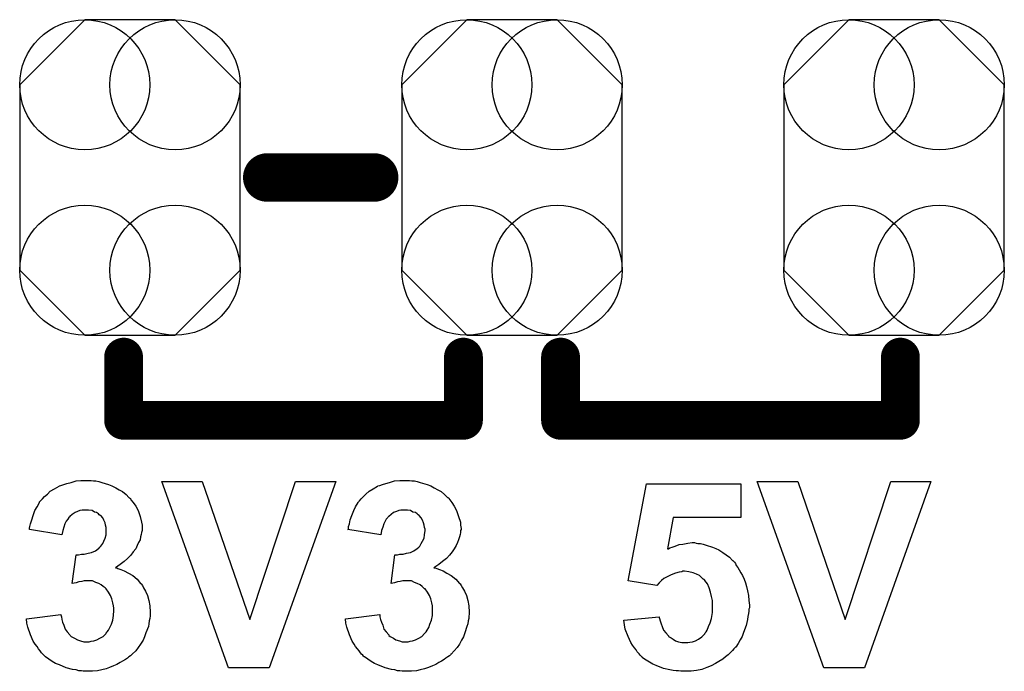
# Model space of a CAD drawing. Extents: x -0.07 to 0.95, y -0.15 to 2.1.
# Tile 3 of 16: x 0.35 to 0.55, y 0.22 to 0.35. Entities that reach past the tile are written whole.
import ezdxf

# ---------------------------------------------------------------- set-up
doc = ezdxf.new("R2010")
doc.units = 0
doc.layers.get('0').update_dxf_attribs({"linetype": 'CONTINUOUS'})
doc.layers.add('gto', color=2, linetype='CONTINUOUS')
doc.layers.add('gts', color=1, linetype='CONTINUOUS')

# ---------------------------------------------------------------- blocks, each defined once
blk = doc.blocks.new('D37')
at = {"const_width": 0.005}
blk.add_lwpolyline([(-0.0025, 0, 1), (0.0025, 0, 1)], format="xyb", close=True, dxfattribs=at)
blk = doc.blocks.new('D79')
at = {"const_width": 0.004}
blk.add_lwpolyline([(-0.002, 0, 1), (0.002, 0, 1)], format="xyb", close=True, dxfattribs=at)
blk = doc.blocks.new('D86')
blk.add_lwpolyline([(-0.0227, 0.0191), (-0.0227, -0.0191), (-0.0093, -0.0325), (0.0093, -0.0325), (0.0227, -0.0191), (0.0227, 0.0191), (0.0093, 0.0325), (-0.0093, 0.0325)], close=True)
for centre in [(-0.0093, 0.0191), (0.0093, 0.0191), (-0.0093, -0.0191), (0.0093, -0.0191)]:
    blk.add_circle(centre, 0.0134)

msp = doc.modelspace()

# ---------------------------------------------------------------- linework, layer by layer
at = {"layer": 'gto', "color": 2}
for points, const_width in [([(0.3996, 0.318), (0.4216, 0.318)], 0.01), ([(0.37, 0.268), (0.37, 0.281)], 0.008), ([(0.44, 0.268), (0.44, 0.281)], 0.008), ([(0.46, 0.281), (0.46, 0.268)], 0.008), ([(0.53, 0.268), (0.53, 0.281)], 0.008), ([(0.37, 0.268), (0.44, 0.268)], 0.008), ([(0.46, 0.268), (0.53, 0.268)], 0.008)]:
    msp.add_lwpolyline(points, dxfattribs=dict(at, const_width=const_width))
for points in [[(0.3633, 0.2556), (0.3638, 0.2555), (0.3643, 0.2555), (0.3649, 0.2554), (0.3655, 0.2552), (0.3669, 0.2548), (0.3676, 0.2545), (0.3684, 0.2541), (0.3691, 0.2537), (0.3698, 0.2533), (0.3705, 0.2527), (0.3711, 0.2521), (0.3711, 0.2521), (0.3712, 0.252), (0.3714, 0.2519), (0.3715, 0.2516), (0.372, 0.2511), (0.3725, 0.2503), (0.373, 0.2494), (0.3734, 0.2482), (0.3737, 0.247), (0.3738, 0.2464), (0.3738, 0.2457), (0.3738, 0.2457), (0.3738, 0.2455), (0.3738, 0.2453), (0.3737, 0.2449), (0.3736, 0.2445), (0.3735, 0.244), (0.3734, 0.2434), (0.3731, 0.2428), (0.3728, 0.2422), (0.3725, 0.2415), (0.372, 0.2409), (0.3715, 0.2402), (0.3708, 0.2395), (0.3701, 0.2389), (0.3693, 0.2383), (0.3683, 0.2376), (0.3683, 0.2376), (0.3684, 0.2376), (0.3686, 0.2376), (0.3688, 0.2375), (0.3694, 0.2373), (0.3701, 0.237), (0.371, 0.2365), (0.3719, 0.236), (0.3728, 0.2353), (0.3735, 0.2344), (0.3736, 0.2343), (0.3739, 0.234), (0.3741, 0.2335), (0.3745, 0.2328), (0.3749, 0.2319), (0.3752, 0.2309), (0.3754, 0.2298), (0.3755, 0.2285), (0.3755, 0.2284), (0.3755, 0.2283), (0.3755, 0.228), (0.3755, 0.2277), (0.3754, 0.2272), (0.3753, 0.2267), (0.3752, 0.2261), (0.3751, 0.2255), (0.3746, 0.2242), (0.3743, 0.2234), (0.374, 0.2227), (0.3735, 0.2219), (0.373, 0.2212), (0.3725, 0.2205), (0.3718, 0.2198), (0.3718, 0.2198), (0.3716, 0.2197), (0.3714, 0.2195), (0.3711, 0.2193), (0.3708, 0.219), (0.3704, 0.2187), (0.3698, 0.2184), (0.3693, 0.2181), (0.3686, 0.2177), (0.3679, 0.2174), (0.3671, 0.2171), (0.3664, 0.2168), (0.3655, 0.2166), (0.3646, 0.2164), (0.3636, 0.2163), (0.3626, 0.2163), (0.3621, 0.2163), (0.3617, 0.2163), (0.3613, 0.2164), (0.3608, 0.2164), (0.3602, 0.2166), (0.3595, 0.2167), (0.3582, 0.217), (0.3568, 0.2176), (0.356, 0.2179), (0.3553, 0.2183), (0.3546, 0.2188), (0.3539, 0.2193), (0.3539, 0.2193), (0.3538, 0.2194), (0.3536, 0.2196), (0.3534, 0.2198), (0.3531, 0.2201), (0.3528, 0.2205), (0.3525, 0.2209), (0.3522, 0.2214), (0.3518, 0.2219), (0.3514, 0.2225), (0.3508, 0.2238), (0.3503, 0.2254), (0.3501, 0.2262), (0.35, 0.2271), (0.3571, 0.228), (0.3571, 0.2279), (0.3571, 0.2279), (0.3572, 0.2275), (0.3573, 0.227), (0.3574, 0.2264), (0.3577, 0.2258), (0.358, 0.225), (0.3584, 0.2244), (0.3589, 0.2238), (0.359, 0.2237), (0.3592, 0.2235), (0.3595, 0.2233), (0.3599, 0.2231), (0.3605, 0.2228), (0.3611, 0.2226), (0.3618, 0.2224), (0.3625, 0.2224), (0.3627, 0.2224), (0.3629, 0.2224), (0.3633, 0.2225), (0.3639, 0.2226), (0.3645, 0.2228), (0.3651, 0.2231), (0.3658, 0.2235), (0.3664, 0.2241), (0.3664, 0.2242), (0.3666, 0.2244), (0.3669, 0.2248), (0.3672, 0.2253), (0.3675, 0.226), (0.3678, 0.2268), (0.3679, 0.2278), (0.368, 0.2288), (0.368, 0.2289), (0.368, 0.2289), (0.368, 0.2293), (0.3679, 0.2298), (0.3678, 0.2304), (0.3676, 0.2312), (0.3673, 0.2319), (0.3669, 0.2326), (0.3664, 0.2333), (0.3664, 0.2333), (0.3662, 0.2335), (0.3658, 0.2338), (0.3654, 0.2341), (0.3649, 0.2344), (0.3643, 0.2346), (0.3636, 0.2349), (0.3628, 0.2349), (0.3623, 0.2349), (0.3619, 0.2349), (0.3614, 0.2348), (0.3608, 0.2347), (0.3602, 0.2345), (0.3594, 0.2344), (0.3602, 0.2403), (0.3607, 0.2403), (0.3613, 0.2404), (0.3619, 0.2404), (0.3627, 0.2406), (0.3634, 0.2408), (0.3642, 0.2411), (0.3648, 0.2416), (0.3649, 0.2416), (0.3651, 0.2419), (0.3653, 0.2421), (0.3657, 0.2426), (0.3659, 0.2431), (0.3662, 0.2437), (0.3664, 0.2444), (0.3664, 0.2453), (0.3664, 0.2454), (0.3664, 0.2456), (0.3664, 0.2459), (0.3663, 0.2464), (0.3662, 0.2469), (0.3659, 0.2474), (0.3657, 0.2479), (0.3653, 0.2484), (0.3652, 0.2484), (0.365, 0.2485), (0.3648, 0.2487), (0.3644, 0.249), (0.364, 0.2491), (0.3635, 0.2494), (0.3628, 0.2495), (0.3622, 0.2495), (0.3618, 0.2495), (0.3615, 0.2495), (0.361, 0.2494), (0.3605, 0.2492), (0.36, 0.249), (0.3594, 0.2486), (0.3589, 0.2482), (0.3589, 0.2481), (0.3587, 0.248), (0.3585, 0.2476), (0.3582, 0.2472), (0.3579, 0.2467), (0.3577, 0.246), (0.3575, 0.2453), (0.3573, 0.2444), (0.3506, 0.2455), (0.3506, 0.2455), (0.3506, 0.2456), (0.3506, 0.2458), (0.3507, 0.2461), (0.3508, 0.2467), (0.3511, 0.2475), (0.3514, 0.2484), (0.3517, 0.2494), (0.3522, 0.2502), (0.3527, 0.2511), (0.3527, 0.2512), (0.3529, 0.2514), (0.3533, 0.2518), (0.3537, 0.2523), (0.3543, 0.2528), (0.3549, 0.2534), (0.3558, 0.2539), (0.3567, 0.2544), (0.3567, 0.2544), (0.3568, 0.2545), (0.3571, 0.2546), (0.3577, 0.2548), (0.3583, 0.255), (0.3592, 0.2552), (0.3602, 0.2555), (0.3612, 0.2556), (0.3624, 0.2556), (0.3629, 0.2556), (0.3633, 0.2556)], [(0.4289, 0.2556), (0.4294, 0.2555), (0.4299, 0.2555), (0.4305, 0.2554), (0.4311, 0.2552), (0.4325, 0.2548), (0.4333, 0.2545), (0.434, 0.2541), (0.4347, 0.2537), (0.4354, 0.2533), (0.4361, 0.2527), (0.4367, 0.2521), (0.4368, 0.2521), (0.4369, 0.252), (0.437, 0.2519), (0.4372, 0.2516), (0.4376, 0.2511), (0.4381, 0.2503), (0.4386, 0.2494), (0.439, 0.2482), (0.4394, 0.247), (0.4394, 0.2464), (0.4395, 0.2457), (0.4395, 0.2457), (0.4395, 0.2455), (0.4394, 0.2453), (0.4394, 0.2449), (0.4393, 0.2445), (0.4392, 0.244), (0.439, 0.2434), (0.4388, 0.2428), (0.4385, 0.2422), (0.4381, 0.2415), (0.4377, 0.2409), (0.4371, 0.2402), (0.4365, 0.2395), (0.4357, 0.2389), (0.4349, 0.2383), (0.4339, 0.2376), (0.434, 0.2376), (0.4341, 0.2376), (0.4342, 0.2376), (0.4345, 0.2375), (0.4351, 0.2373), (0.4358, 0.237), (0.4366, 0.2365), (0.4375, 0.236), (0.4384, 0.2353), (0.4392, 0.2344), (0.4393, 0.2343), (0.4395, 0.234), (0.4398, 0.2335), (0.4402, 0.2328), (0.4406, 0.2319), (0.4409, 0.2309), (0.4411, 0.2298), (0.4412, 0.2285), (0.4412, 0.2284), (0.4412, 0.2283), (0.4412, 0.228), (0.4411, 0.2277), (0.4411, 0.2272), (0.441, 0.2267), (0.4409, 0.2261), (0.4407, 0.2255), (0.4403, 0.2242), (0.44, 0.2234), (0.4396, 0.2227), (0.4392, 0.2219), (0.4387, 0.2212), (0.4381, 0.2205), (0.4375, 0.2198), (0.4374, 0.2198), (0.4373, 0.2197), (0.4371, 0.2195), (0.4368, 0.2193), (0.4364, 0.219), (0.436, 0.2187), (0.4355, 0.2184), (0.4349, 0.2181), (0.4343, 0.2177), (0.4336, 0.2174), (0.4328, 0.2171), (0.432, 0.2168), (0.4311, 0.2166), (0.4303, 0.2164), (0.4293, 0.2163), (0.4283, 0.2163), (0.4278, 0.2163), (0.4274, 0.2163), (0.4269, 0.2164), (0.4264, 0.2164), (0.4259, 0.2166), (0.4252, 0.2167), (0.4239, 0.217), (0.4224, 0.2176), (0.4217, 0.2179), (0.421, 0.2183), (0.4203, 0.2188), (0.4196, 0.2193), (0.4195, 0.2193), (0.4194, 0.2194), (0.4193, 0.2196), (0.419, 0.2198), (0.4188, 0.2201), (0.4185, 0.2205), (0.4182, 0.2209), (0.4178, 0.2214), (0.4175, 0.2219), (0.4171, 0.2225), (0.4165, 0.2238), (0.416, 0.2254), (0.4158, 0.2262), (0.4157, 0.2271), (0.4228, 0.228), (0.4228, 0.2279), (0.4228, 0.2279), (0.4228, 0.2275), (0.4229, 0.227), (0.4231, 0.2264), (0.4234, 0.2258), (0.4236, 0.225), (0.4241, 0.2244), (0.4246, 0.2238), (0.4246, 0.2237), (0.4249, 0.2235), (0.4252, 0.2233), (0.4256, 0.2231), (0.4261, 0.2228), (0.4268, 0.2226), (0.4274, 0.2224), (0.4282, 0.2224), (0.4283, 0.2224), (0.4286, 0.2224), (0.429, 0.2225), (0.4295, 0.2226), (0.4301, 0.2228), (0.4308, 0.2231), (0.4314, 0.2235), (0.432, 0.2241), (0.4321, 0.2242), (0.4323, 0.2244), (0.4325, 0.2248), (0.4329, 0.2253), (0.4331, 0.226), (0.4334, 0.2268), (0.4336, 0.2278), (0.4336, 0.2288), (0.4336, 0.2289), (0.4336, 0.2289), (0.4336, 0.2293), (0.4336, 0.2298), (0.4335, 0.2304), (0.4333, 0.2312), (0.433, 0.2319), (0.4326, 0.2326), (0.4321, 0.2333), (0.432, 0.2333), (0.4318, 0.2335), (0.4315, 0.2338), (0.4311, 0.2341), (0.4305, 0.2344), (0.4299, 0.2346), (0.4293, 0.2349), (0.4285, 0.2349), (0.4279, 0.2349), (0.4275, 0.2349), (0.427, 0.2348), (0.4264, 0.2347), (0.4258, 0.2345), (0.4251, 0.2344), (0.4259, 0.2403), (0.4264, 0.2403), (0.4269, 0.2404), (0.4276, 0.2404), (0.4283, 0.2406), (0.4291, 0.2408), (0.4298, 0.2411), (0.4305, 0.2416), (0.4305, 0.2416), (0.4308, 0.2419), (0.431, 0.2421), (0.4313, 0.2426), (0.4316, 0.2431), (0.4319, 0.2437), (0.432, 0.2444), (0.4321, 0.2453), (0.4321, 0.2454), (0.4321, 0.2456), (0.432, 0.2459), (0.4319, 0.2464), (0.4318, 0.2469), (0.4316, 0.2474), (0.4313, 0.2479), (0.4309, 0.2484), (0.4309, 0.2484), (0.4307, 0.2485), (0.4305, 0.2487), (0.4301, 0.249), (0.4296, 0.2491), (0.4291, 0.2494), (0.4285, 0.2495), (0.4278, 0.2495), (0.4275, 0.2495), (0.4271, 0.2495), (0.4267, 0.2494), (0.4262, 0.2492), (0.4256, 0.249), (0.4251, 0.2486), (0.4246, 0.2482), (0.4245, 0.2481), (0.4244, 0.248), (0.4241, 0.2476), (0.4239, 0.2472), (0.4236, 0.2467), (0.4234, 0.246), (0.4231, 0.2453), (0.423, 0.2444), (0.4162, 0.2455), (0.4162, 0.2455), (0.4163, 0.2456), (0.4163, 0.2458), (0.4163, 0.2461), (0.4165, 0.2467), (0.4167, 0.2475), (0.417, 0.2484), (0.4174, 0.2494), (0.4178, 0.2502), (0.4183, 0.2511), (0.4184, 0.2512), (0.4186, 0.2514), (0.4189, 0.2518), (0.4194, 0.2523), (0.4199, 0.2528), (0.4206, 0.2534), (0.4214, 0.2539), (0.4223, 0.2544), (0.4224, 0.2544), (0.4224, 0.2545), (0.4228, 0.2546), (0.4233, 0.2548), (0.424, 0.255), (0.4248, 0.2552), (0.4258, 0.2555), (0.4269, 0.2556), (0.428, 0.2556), (0.4285, 0.2556), (0.4289, 0.2556)], [(0.4, 0.217), (0.3916, 0.217), (0.3779, 0.2554), (0.3862, 0.2554), (0.396, 0.227), (0.4054, 0.2554), (0.4137, 0.2554), (0.4, 0.217)], [(0.4971, 0.248), (0.4832, 0.248), (0.482, 0.2415), (0.4821, 0.2415), (0.4822, 0.2415), (0.4825, 0.2417), (0.483, 0.2419), (0.4836, 0.2421), (0.4844, 0.2424), (0.4852, 0.2425), (0.4862, 0.2427), (0.4871, 0.2428), (0.4876, 0.2428), (0.4879, 0.2427), (0.4883, 0.2426), (0.4888, 0.2426), (0.4894, 0.2425), (0.49, 0.2423), (0.4913, 0.2419), (0.492, 0.2416), (0.4926, 0.2413), (0.4934, 0.2408), (0.4941, 0.2403), (0.4948, 0.2398), (0.4954, 0.2391), (0.4955, 0.2391), (0.4956, 0.239), (0.4958, 0.2388), (0.496, 0.2385), (0.4962, 0.2381), (0.4965, 0.2377), (0.4968, 0.2372), (0.4971, 0.2366), (0.4975, 0.236), (0.4978, 0.2353), (0.4981, 0.2345), (0.4983, 0.2338), (0.4985, 0.2329), (0.4987, 0.2319), (0.4988, 0.2309), (0.4989, 0.2299), (0.4989, 0.2298), (0.4989, 0.2297), (0.4989, 0.2294), (0.4988, 0.2291), (0.4988, 0.2287), (0.4987, 0.2282), (0.4986, 0.2276), (0.4985, 0.227), (0.4982, 0.2257), (0.4977, 0.2243), (0.4974, 0.2235), (0.497, 0.2228), (0.4966, 0.222), (0.4961, 0.2213), (0.496, 0.2213), (0.4959, 0.2211), (0.4957, 0.2209), (0.4954, 0.2206), (0.495, 0.2202), (0.4945, 0.2197), (0.494, 0.2193), (0.4934, 0.2188), (0.4926, 0.2183), (0.4919, 0.2179), (0.491, 0.2174), (0.4901, 0.2171), (0.4891, 0.2167), (0.488, 0.2165), (0.4869, 0.2163), (0.4857, 0.2163), (0.4852, 0.2163), (0.4848, 0.2163), (0.4843, 0.2164), (0.4838, 0.2164), (0.4832, 0.2165), (0.4825, 0.2166), (0.4812, 0.2169), (0.4797, 0.2175), (0.479, 0.2178), (0.4783, 0.2182), (0.4776, 0.2186), (0.4769, 0.2191), (0.4769, 0.2192), (0.4768, 0.2192), (0.4766, 0.2194), (0.4764, 0.2196), (0.4762, 0.2199), (0.4758, 0.2203), (0.4756, 0.2207), (0.4752, 0.2211), (0.4748, 0.2217), (0.4745, 0.2222), (0.4739, 0.2235), (0.4733, 0.225), (0.4732, 0.2259), (0.473, 0.2268), (0.4803, 0.2275), (0.4803, 0.2274), (0.4804, 0.2272), (0.4805, 0.2267), (0.4807, 0.2261), (0.4809, 0.2255), (0.4812, 0.2248), (0.4817, 0.2242), (0.4822, 0.2236), (0.4822, 0.2235), (0.4824, 0.2234), (0.4828, 0.2232), (0.4832, 0.2229), (0.4837, 0.2226), (0.4843, 0.2224), (0.485, 0.2222), (0.4858, 0.2222), (0.4859, 0.2222), (0.4862, 0.2222), (0.4866, 0.2223), (0.4872, 0.2224), (0.4878, 0.2226), (0.4884, 0.2229), (0.4891, 0.2234), (0.4897, 0.224), (0.4898, 0.2242), (0.49, 0.2244), (0.4902, 0.2248), (0.4905, 0.2255), (0.4908, 0.2263), (0.4911, 0.2272), (0.4913, 0.2284), (0.4913, 0.2297), (0.4913, 0.2298), (0.4913, 0.2299), (0.4913, 0.23), (0.4913, 0.2303), (0.4913, 0.2309), (0.4911, 0.2317), (0.4909, 0.2326), (0.4906, 0.2335), (0.4903, 0.2343), (0.4897, 0.235), (0.4897, 0.2351), (0.4894, 0.2353), (0.489, 0.2356), (0.4886, 0.236), (0.488, 0.2363), (0.4873, 0.2366), (0.4864, 0.2368), (0.4855, 0.2369), (0.4852, 0.2369), (0.485, 0.2368), (0.4844, 0.2367), (0.4837, 0.2365), (0.4828, 0.2362), (0.4818, 0.2357), (0.4813, 0.2354), (0.4808, 0.235), (0.4803, 0.2345), (0.4798, 0.234), (0.4739, 0.2349), (0.4777, 0.2549), (0.4971, 0.2549), (0.4971, 0.248)], [(0.5226, 0.217), (0.5142, 0.217), (0.5005, 0.2554), (0.5089, 0.2554), (0.5186, 0.227), (0.528, 0.2554), (0.5363, 0.2554), (0.5226, 0.217)]]:
    msp.add_lwpolyline(points, dxfattribs=at)

# ---------------------------------------------------------------- block references
at = {"layer": 'gto'}
for name, p in [('D37', (0.3996, 0.318)), ('D37', (0.4216, 0.318)), ('D79', (0.37, 0.281)), ('D79', (0.44, 0.281)), ('D79', (0.46, 0.281)), ('D79', (0.53, 0.281)), ('D79', (0.37, 0.268)), ('D79', (0.37, 0.268)), ('D79', (0.44, 0.268)), ('D79', (0.44, 0.268)), ('D79', (0.46, 0.268)), ('D79', (0.46, 0.268)), ('D79', (0.53, 0.268))]:
    msp.add_blockref(name, p, dxfattribs=at)
at = {"layer": 'gts'}
for p in [(0.3713, 0.318), (0.45, 0.318), (0.5287, 0.318)]:
    msp.add_blockref('D86', p, dxfattribs=at)

doc.saveas('drawing.dxf')
